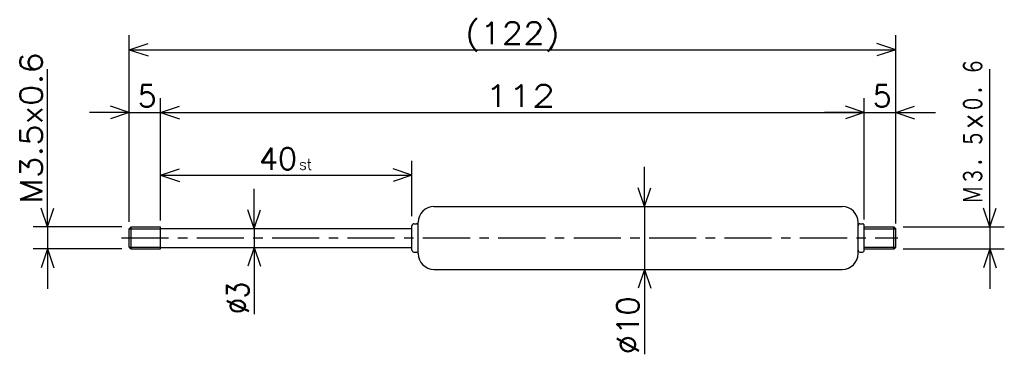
# Model space of a CAD drawing. Extents: x -176 to -19, y 110 to 163.
import ezdxf

# ---------------------------------------------------------------- set-up
doc = ezdxf.new("R2010")
doc.units = 0
doc.linetypes.add('CENTER', pattern=[12, 7.5, -1.5, 1.5, -1.5])
doc.layers.get('0').update_dxf_attribs({"linetype": 'CONTINUOUS'})
doc.styles.get("Standard").update_dxf_attribs({"font": 'txt', "bigfont": 'BIGFONT'})

msp = doc.modelspace()

# ---------------------------------------------------------------- linework, layer by layer
at = {"color": 7, "linetype": 'CONTINUOUS'}
for p, q in [((-158.18735, 130.78218), (-158.18735, 160.49158)), ((-36.187347, 131.29131), (-36.187347, 160.49158)), ((-158.18735, 158.20558), (-155.18735, 159.20558)), ((-36.187347, 158.20558), (-39.187347, 159.20558)), ((-158.18735, 158.20558), (-36.187347, 158.20558)), ((-158.18735, 158.20558), (-155.18735, 157.20558)), ((-36.187347, 158.20558), (-39.187347, 157.20558)), ((-171.18735, 129.95558), (-171.18735, 155.1077)), ((-21.187347, 129.95558), (-21.187347, 155.1077)), ((-158.18735, 131.15558), (-158.18735, 150.49158)), ((-153.18735, 131.00662), (-153.18735, 150.49158)), ((-153.18735, 131.20558), (-153.18735, 150.49158)), ((-41.187347, 131.95558), (-41.187347, 150.49158)), ((-41.187347, 131.13594), (-41.187347, 150.49158)), ((-36.187347, 130.53395), (-36.187347, 150.49158)), ((-158.18735, 148.20558), (-161.18735, 149.20558)), ((-153.18735, 148.20558), (-150.18735, 149.20558)), ((-153.18735, 148.20558), (-150.18735, 149.20558)), ((-41.187347, 148.20558), (-44.187347, 149.20558)), ((-41.187347, 148.20558), (-44.187347, 149.20558)), ((-36.187347, 148.20558), (-33.187347, 149.20558)), ((-158.18735, 148.20558), (-164.53735, 148.20558)), ((-158.18735, 148.20558), (-161.18735, 147.20558)), ((-158.18735, 148.20558), (-153.18735, 148.20558)), ((-153.18735, 148.20558), (-150.18735, 147.20558)), ((-153.18735, 148.20558), (-146.83735, 148.20558)), ((-153.18735, 148.20558), (-41.187347, 148.20558)), ((-153.18735, 148.20558), (-150.18735, 147.20558)), ((-41.187347, 148.20558), (-47.537347, 148.20558)), ((-41.187347, 148.20558), (-44.187347, 147.20558)), ((-41.187347, 148.20558), (-44.187347, 147.20558)), ((-41.187347, 148.20558), (-36.187347, 148.20558)), ((-36.187347, 148.20558), (-33.187347, 147.20558)), ((-36.187347, 148.20558), (-29.837348, 148.20558)), ((-153.18735, 131.45558), (-153.18735, 140.49158)), ((-113.18735, 131.65558), (-113.18735, 140.49158)), ((-76.187347, 133.20558), (-76.187347, 139.55558)), ((-153.18735, 138.20558), (-150.18735, 139.20558)), ((-153.18735, 138.20558), (-113.18735, 138.20558)), ((-153.18735, 138.20558), (-150.18735, 137.20558)), ((-113.18735, 138.20558), (-116.18735, 139.20558)), ((-113.18735, 138.20558), (-116.18735, 137.20558)), ((-171.18735, 129.95558), (-171.18735, 136.30558)), ((-138.29343, 129.70558), (-138.29343, 136.05558)), ((-76.187347, 133.20558), (-77.187347, 136.20558)), ((-76.187347, 133.20558), (-75.187347, 136.20558)), ((-21.187347, 129.95558), (-21.187347, 136.30558)), ((-171.18735, 129.95558), (-172.18735, 132.95558)), ((-171.18735, 129.95558), (-170.18735, 132.95558)), ((-138.29343, 129.70558), (-139.29343, 132.70558)), ((-138.29343, 129.70558), (-137.29343, 132.70558)), ((-109.68735, 133.20558), (-44.687347, 133.20558)), ((-76.187347, 133.20558), (-76.187347, 123.20558)), ((-21.187347, 129.95558), (-22.187347, 132.95558)), ((-21.187347, 129.95558), (-20.187347, 132.95558)), ((-113.18735, 126.25558), (-113.18735, 130.15558)), ((-112.88734, 130.45558), (-112.48735, 130.45558)), ((-112.18735, 125.70558), (-112.18735, 130.70558)), ((-42.187347, 125.70558), (-42.187347, 130.70558)), ((-41.887344, 130.45558), (-41.48735, 130.45558)), ((-41.187347, 126.25558), (-41.187347, 130.15558)), ((-159.38734, 129.95558), (-173.47334, 129.95558)), ((-171.18735, 129.95558), (-171.18735, 126.45558)), ((-158.18735, 129.65558), (-157.88736, 129.95558)), ((-158.18735, 129.65558), (-153.18735, 129.65558)), ((-158.18735, 126.75558), (-158.18735, 129.65558)), ((-157.88734, 129.95558), (-153.18735, 129.95558)), ((-157.88734, 126.45558), (-157.88734, 129.95558)), ((-153.18735, 126.45558), (-153.18735, 129.95558)), ((-153.18735, 129.70558), (-113.18735, 129.70558)), ((-138.29343, 129.70558), (-138.29343, 126.70558)), ((-41.187347, 129.95558), (-36.48735, 129.95558)), ((-41.187347, 129.65558), (-36.187347, 129.65558)), ((-36.48735, 129.9556), (-36.187347, 129.65558)), ((-36.48735, 126.45558), (-36.48735, 129.95558)), ((-36.187347, 126.75558), (-36.187347, 129.65558)), ((-34.98735, 129.95558), (-18.901348, 129.95558)), ((-21.187347, 129.95558), (-21.187347, 126.45558)), ((-159.38734, 126.45558), (-173.47334, 126.45558)), ((-171.18735, 126.45558), (-172.18735, 123.45558)), ((-171.18735, 126.45558), (-170.18735, 123.45558)), ((-171.18735, 126.45558), (-171.18735, 120.10558)), ((-158.18736, 126.75558), (-157.88736, 126.45558)), ((-158.18735, 126.75558), (-153.18735, 126.75558)), ((-157.88734, 126.45558), (-153.18735, 126.45558)), ((-153.18735, 126.70558), (-113.18735, 126.70558)), ((-138.29343, 126.70558), (-139.29343, 123.70558)), ((-138.29343, 126.70558), (-138.29343, 116.08823)), ((-138.29343, 126.70558), (-137.29343, 123.70558)), ((-138.29343, 126.70558), (-138.29343, 120.35558)), ((-112.88734, 125.95558), (-112.48735, 125.95558)), ((-41.887344, 125.95558), (-41.48735, 125.95558)), ((-41.187347, 126.75558), (-36.187347, 126.75558)), ((-41.187347, 126.45558), (-36.48735, 126.45558)), ((-36.487354, 126.45557), (-36.187347, 126.75558)), ((-34.98735, 126.45558), (-18.901348, 126.45558)), ((-21.187347, 126.45558), (-22.187347, 123.45558)), ((-21.187347, 126.45558), (-20.187347, 123.45558)), ((-21.187347, 126.45558), (-21.187347, 120.10558)), ((-109.68735, 123.20558), (-44.687347, 123.20558)), ((-76.187347, 123.20558), (-77.187347, 120.20558)), ((-76.187347, 123.20558), (-76.187347, 109.66524)), ((-76.187347, 123.20558), (-75.187347, 120.20558)), ((-76.187347, 123.20558), (-76.187347, 116.85558))]:
    msp.add_line(p, q, dxfattribs=at)
at = {"color": 7, "linetype": 'CENTER'}
msp.add_line((-159.43947, 128.20558), (-35.857796, 128.20558), dxfattribs=at)
at = {"color": 7, "linetype": 'CONTINUOUS'}
for centre, radius, start, end in [((-109.68735, 130.70558), 2.5, 90, 180), ((-44.687347, 130.70558), 2.5, 0, 90), ((-112.88734, 130.15558), 0.3, 90, 180), ((-112.48735, 130.15558), 0.3, 0, 90), ((-41.887344, 130.15558), 0.3, 90, 180), ((-41.48735, 130.15558), 0.3, 0, 90), ((-112.88734, 126.25558), 0.3, 180, 270), ((-112.48735, 126.25558), 0.3, 270, 360), ((-109.68735, 125.70558), 2.5, 180, 270), ((-44.687347, 125.70558), 2.5, 270, 360), ((-41.887344, 126.25558), 0.3, 180, 270), ((-41.48735, 126.25558), 0.3, 270, 360)]:
    msp.add_arc(centre, radius, start, end, dxfattribs=at)

# ---------------------------------------------------------------- texts
for s, height, width, p in [('(122)', 3.5, 1.140958, (-104.73035, 159.08058)), ('112', 3.5, 1.240857, (-101.53035, 149.08058)), ('40', 3.5, 1.007633, (-137.53035, 139.08058)), ('st', 1.75, 0.940457, (-131.13035, 139.08058))]:
    msp.add_text(s, height=height, dxfattribs=dict(at, width=width)).set_placement(p)
for s, width, p in [('Ｍ３．５×０．６', 0.773088, (-22.062347, 133.6217)), ('M3.5x0.6', 1.143753, (-172.06235, 133.6217)), ('%%C3', 0.844216, (-139.16843, 116.08822)), ('%%C10', 1.028808, (-77.062347, 109.66523))]:
    msp.add_text(s, height=3.5, rotation=90.000003, dxfattribs=dict(at, width=width)).set_placement(p)
for p in [(-156.83035, 149.08058), (-39.830347, 149.08058)]:
    msp.add_text('5', height=3.5, dxfattribs=at).set_placement(p)

doc.saveas('drawing.dxf')
